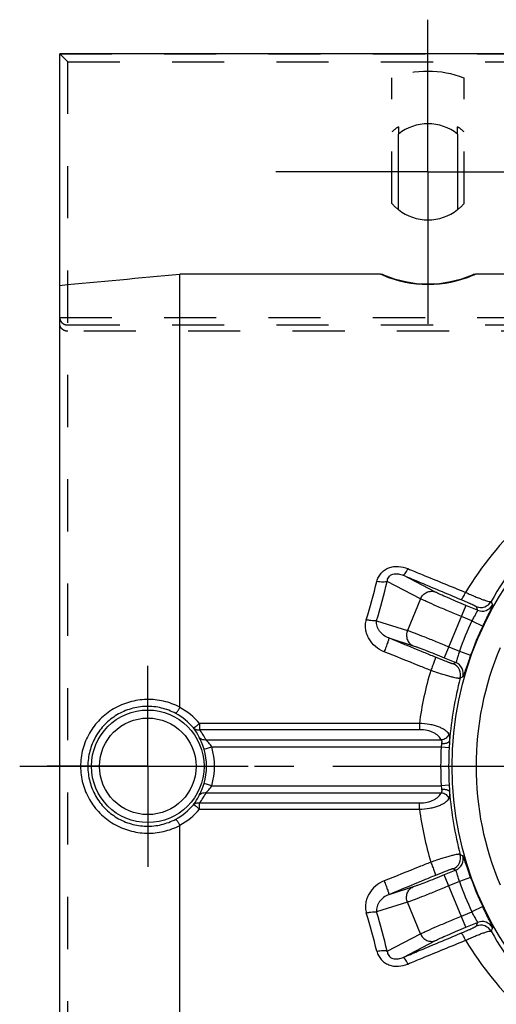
# Model space of a CAD drawing. Header units: millimetres. Extents: x 395 to 589, y 406 to 594.
# Tile 2 of 5: x 395 to 455, y 470 to 593. Entities that reach past the tile are written whole.
import ezdxf

# ---------------------------------------------------------------- set-up
doc = ezdxf.new("R2010")
doc.units = ezdxf.units.MM
doc.header["$LTSCALE"] = 65.185185
doc.linetypes.add('CENTER', pattern=[0.6, 0.375, -0.075, 0.075, -0.075])
doc.linetypes.add('HIDDEN', pattern=[0.2, 0.1, -0.1])
for name, color, linetype in [('ACHSEN_S', 7, 'CONTINUOUS'), ('FASEN', 7, 'CONTINUOUS'), ('FLAECHEN', 7, 'CONTINUOUS'), ('KOERPER', 7, 'CONTINUOUS'), ('KONST.EL_MIT_GEO', 7, 'CONTINUOUS')]:
    doc.layers.add(name, color=color, linetype=linetype)

msp = doc.modelspace()

# ---------------------------------------------------------------- linework, layer by layer
at = {"layer": 'ACHSEN_S', "color": 2, "linetype": 'CENTER'}
msp.add_line((395.04, 500), (588.55, 500), dxfattribs=at)
at = {"layer": 'FASEN', "color": 7, "linetype": 'Continuous'}
msp.add_circle((490.04, 500), 41, dxfattribs=at)
msp.add_arc((490.04, 500), 38, 157.0816, 202.9184, dxfattribs=at)
at = {"layer": 'FLAECHEN', "color": 7, "linetype": 'Continuous'}
msp.add_line((580.04, 589), (400.04, 589), dxfattribs=at)
at = {"layer": 'FLAECHEN', "color": 2, "linetype": 'CENTER'}
for q in [(411.04, 512.55), (398.49, 500), (411.04, 487.45), (423.59, 500)]:
    msp.add_line((411.04, 500), q, dxfattribs=at)
at = {"layer": 'KOERPER', "color": 8, "linetype": 'HIDDEN'}
for p, q in [((441.54, 570.28), (441.54, 585.97)), ((450.54, 570.28), (450.54, 585.97)), ((442.34, 579.87), (442.34, 578.97)), ((449.74, 578.97), (449.74, 579.87))]:
    msp.add_line(p, q, dxfattribs=at)
at = {"layer": 'KOERPER', "color": 7, "linetype": 'Continuous'}
for p, q in [((442.34, 569.53), (442.34, 578.97)), ((449.74, 578.97), (449.74, 569.53))]:
    msp.add_line(p, q, dxfattribs=at)
at = {"layer": 'KOERPER', "color": 8, "linetype": 'HIDDEN'}
for radius, start, end in [(6.73, 123.3633, 131.9786), (6.73, 48.0214, 56.6367), (6, 221.4096, 231.9269), (6, 308.0731, 318.5904)]:
    msp.add_arc((446.04, 574.25), radius, start, end, dxfattribs=at)
at = {"layer": 'KOERPER', "color": 7, "linetype": 'Continuous'}
for start, end in [(51.9269, 128.0731), (231.9269, 308.0731)]:
    msp.add_arc((446.04, 574.25), 6, start, end, dxfattribs=at)
at = {"layer": 'KONST.EL_MIT_GEO', "color": 2, "linetype": 'CENTER'}
for q in [(446.04, 593.25), (427.04, 574.25), (446.04, 555.25), (465.04, 574.25)]:
    msp.add_line((446.04, 574.25), q, dxfattribs=at)
at = {"layer": 'KONST.EL_MIT_GEO', "color": 7, "linetype": 'Continuous'}
for p, q in [((400.04, 411), (400.04, 589)), ((415.04, 507.39), (415.04, 561.48)), ((440.11, 561.48), (415.04, 561.48)), ((528.11, 561.48), (451.96, 561.48)), ((446.97, 521.77), (442.94, 523.87)), ((445.11, 520.92), (440.94, 523.09)), ((445.11, 520.92), (443.47, 516.98)), ((450.78, 520.09), (448.08, 513.55)), ((452.23, 519.49), (450.78, 520.09)), ((439.62, 518.19), (443.47, 516.98)), ((451.52, 518.16), (450.21, 518.7)), ((451.52, 518.16), (452.87, 517.52)), ((441.13, 516.03), (444.19, 515.06)), ((448.65, 514.94), (449.96, 514.4)), ((449.96, 514.4), (451.37, 513.89)), ((448.08, 513.55), (449.52, 512.96)), ((417.51, 505.36), (417.51, 504.57)), ((444.96, 505.36), (417.51, 505.36)), ((444.96, 504.57), (417.51, 504.57)), ((444.96, 505.36), (444.96, 504.57)), ((418.31, 503.29), (447.69, 503.29)), ((418.07, 502.13), (419.02, 502.42)), ((419.02, 502.42), (447.69, 502.42)), ((447.69, 502.42), (448.69, 502.37)), ((419.02, 497.58), (418.07, 497.87)), ((419.02, 497.58), (447.69, 497.58)), ((448.69, 497.63), (447.69, 497.58)), ((418.31, 496.71), (447.69, 496.71)), ((417.51, 494.64), (417.51, 495.43)), ((417.51, 495.43), (444.96, 495.43)), ((417.51, 494.64), (444.96, 494.64)), ((444.96, 494.64), (444.96, 495.43)), ((415.04, 438.52), (415.04, 492.61)), ((449.52, 487.04), (448.08, 486.45)), ((450.78, 479.91), (448.08, 486.45)), ((451.37, 486.11), (449.96, 485.6)), ((444.19, 484.94), (441.13, 483.97)), ((449.96, 485.6), (448.65, 485.06)), ((443.47, 483.02), (439.62, 481.81)), ((445.11, 479.08), (443.47, 483.02)), ((452.87, 482.48), (451.52, 481.84)), ((450.21, 481.3), (451.52, 481.84)), ((450.78, 479.91), (452.23, 480.51)), ((440.94, 476.91), (445.11, 479.08)), ((442.94, 476.13), (446.97, 478.23))]:
    msp.add_line(p, q, dxfattribs=at)
at = {"layer": 'KONST.EL_MIT_GEO', "color": 8, "linetype": 'HIDDEN'}
for p, q in [((400.04, 589), (580.04, 589)), ((401.04, 588), (400.04, 589)), ((401.04, 412), (401.04, 588)), ((401.04, 588), (579.04, 588)), ((400.04, 556.05), (580.04, 556.05)), ((401.04, 555.12), (579.04, 555.12)), ((579.04, 554.34), (401.04, 554.34))]:
    msp.add_line(p, q, dxfattribs=at)
at = {"layer": 'KONST.EL_MIT_GEO', "color": 7, "linetype": 'Continuous'}
for radius in [7.03, 6.03]:
    msp.add_circle((411.04, 500), radius, dxfattribs=at)
at = {"layer": 'KONST.EL_MIT_GEO', "color": 8, "linetype": 'HIDDEN'}
msp.add_arc((446.04, 574.25), 12.55, 68.9904, 111.0096, dxfattribs=at)
at = {"layer": 'KONST.EL_MIT_GEO', "color": 7, "linetype": 'Continuous'}
for centre, radius, start, end in [((446.05, 574.64), 14.43, 245.7167, 247.1541), ((446.04, 574.6), 14.4, 247.1409, 292.8591), ((446.04, 574.25), 14, 246.5792, 293.4208), ((446.03, 574.64), 14.44, 292.8461, 294.2831), ((488.16, 498.97), 43.8, 133.5625, 148.7052), ((490.73, 500.16), 42.08, 135.3777, 150.9585), ((301.97, 558.49), 142.16, 343.5833, 345.5826), ((297.42, 559.16), 147.99, 343.9292, 345.8903), ((452.64, 521.34), 1.5, 247.5715, 330.2237), ((568.55, 562.08), 121.89, 199.9022, 200.1273), ((574.48, 561.85), 129.39, 198.8974, 199.1128), ((452.8, 520.88), 1.5, 247.5713, 330.6547), ((490.04, 500), 42.59, 154.7583, 160.2417), ((490.04, 500), 41.09, 154.7583, 160.2417), ((505.92, 396.74), 129.17, 115.8872, 116.0473), ((448.62, 511.41), 1.5, 344.666, 67.4283), ((448.94, 511.57), 1.5, 344.3462, 67.4278), ((486.19, 499.97), 41.58, 163.2157, 172.5527), ((491.07, 500), 42.45, 164.9667, 175.6779), ((501.57, 400.77), 121.68, 114.8726, 115.0401), ((411.09, 499.9), 8.43, 40.3436, 62.1424), ((411.03, 500.02), 7.45, 39.8707, 62.0012), ((411.02, 500.5), 7.16, 26.2111, 36.8889), ((411.01, 499.63), 8.17, 26.6402, 37.2565), ((721.83, 486.59), 273.6, 176.519, 176.6944), ((411.04, 500), 7.34, 343.1189, 16.8811), ((411.04, 500), 8.34, 343.1194, 16.881), ((490.04, 500), 42.42, 176.726, 183.274), ((510.2, 495.2), 62.93, 173.0191, 173.4119), ((490.04, 500), 41.42, 176.726, 183.274), ((662.65, 509.9), 214.32, 183.2813, 183.5053), ((411.02, 499.5), 7.16, 323.1119, 333.7881), ((410.98, 500.39), 8.21, 322.7671, 333.3324), ((491.07, 500), 42.45, 184.3221, 195.0333), ((411.03, 499.98), 7.45, 297.9988, 320.1293), ((411.09, 500.1), 8.43, 297.8576, 319.6564), ((486.25, 500.05), 41.63, 187.4541, 196.7776), ((448.62, 488.59), 1.5, 292.5717, 15.334), ((448.94, 488.43), 1.5, 292.5722, 15.6538), ((501.57, 599.23), 121.68, 244.9599, 245.1274), ((505.92, 603.26), 129.17, 243.9527, 244.1128), ((490.04, 500), 41.09, 199.7583, 205.2417), ((490.04, 500), 42.59, 199.7583, 205.2417), ((301.97, 441.51), 142.16, 14.4174, 16.4167), ((297.42, 440.84), 147.99, 14.1097, 16.0708), ((574.48, 438.15), 129.39, 160.8872, 161.1026), ((452.64, 478.66), 1.5, 29.7763, 112.4284), ((452.8, 479.12), 1.5, 29.3462, 112.4278), ((568.55, 437.92), 121.89, 159.8726, 160.0978), ((490.73, 499.84), 42.08, 209.0415, 224.6223), ((488.16, 501.03), 43.8, 211.2948, 226.4374)]:
    msp.add_arc(centre, radius, start, end, dxfattribs=at)
for points in [[(400.04, 560.07), (405.04, 560.54), (410.04, 561.01), (415.04, 561.48)], [(415.04, 507.39), (415.04, 507.38), (415.04, 507.36), (415.03, 507.35)], [(415.03, 492.65), (415.04, 492.64), (415.04, 492.62), (415.04, 492.61)]]:
    msp.add_open_spline(points, degree=3, dxfattribs=at)
for points, knots in [([(440.11, 561.48), (440.14, 561.48), (440.27, 561.47), (440.39, 561.44), (440.47, 561.4)], [0, 0, 0, 0, 0.250581, 1, 1, 1, 1]), ([(451.6, 561.4), (451.69, 561.44), (451.81, 561.47), (451.93, 561.48), (451.96, 561.48)], [0, 0, 0, 0, 0.749419, 1, 1, 1, 1]), ([(439.66, 523.09), (439.7, 523.28), (439.84, 523.64), (440.16, 524.13), (440.61, 524.53), (441.14, 524.81), (441.73, 524.96), (442.54, 524.99), (443.14, 524.84), (443.51, 524.69)], [0, 0, 0, 0, 0.120538, 0.242205, 0.365699, 0.491245, 0.618381, 0.746222, 1, 1, 1, 1]), ([(440.94, 523.09), (440.95, 523.18), (440.99, 523.37), (441.13, 523.65), (441.36, 523.88), (441.66, 524.02), (442, 524.07), (442.44, 524.05), (442.75, 523.95), (442.94, 523.87)], [0, 0, 0, 0, 0.111678, 0.228884, 0.354873, 0.488539, 0.623007, 0.753443, 1, 1, 1, 1]), ([(442.94, 523.87), (442.95, 523.86), (442.99, 523.88), (443.04, 523.92), (443.1, 523.99), (443.21, 524.13), (443.35, 524.37), (443.46, 524.57), (443.51, 524.69)], [0, 0, 0, 0, 0.040837, 0.10479, 0.195604, 0.312983, 0.619232, 1, 1, 1, 1]), ([(442.94, 523.87), (443.54, 523.61), (445.95, 522.6), (448.36, 521.59), (450.16, 520.83)], [0, 0, 0, 0, 0.249708, 1, 1, 1, 1]), ([(443.51, 524.69), (444.11, 524.44), (446.52, 523.45), (448.93, 522.46), (450.74, 521.72)], [0, 0, 0, 0, 0.249718, 1, 1, 1, 1]), ([(440.94, 523.09), (440.87, 523.05), (440.69, 523.01), (440.39, 523), (440.03, 523.02), (439.79, 523.06), (439.66, 523.09)], [0, 0, 0, 0, 0.183748, 0.419797, 0.697304, 1, 1, 1, 1]), ([(445.11, 520.92), (445.18, 521.1), (445.4, 521.43), (445.87, 521.77), (446.43, 521.9), (446.8, 521.84), (446.97, 521.77)], [0, 0, 0, 0, 0.258064, 0.512075, 0.759051, 1, 1, 1, 1]), ([(450.78, 520.09), (450.38, 520.26), (449.61, 520.58), (448.54, 521.04), (447.76, 521.39), (447.26, 521.63), (447.05, 521.73), (446.97, 521.77)], [0, 0, 0, 0, 0.315254, 0.602957, 0.838008, 0.929174, 1, 1, 1, 1]), ([(450.16, 520.83), (450.17, 520.83), (450.21, 520.85), (450.26, 520.89), (450.32, 520.97), (450.42, 521.12), (450.57, 521.38), (450.68, 521.6), (450.74, 521.72)], [0, 0, 0, 0, 0.037102, 0.099572, 0.190325, 0.30853, 0.617531, 1, 1, 1, 1]), ([(450.74, 521.72), (450.94, 521.63), (451.34, 521.45), (451.92, 521.21), (452.44, 520.99), (452.91, 520.82), (453.3, 520.69), (453.57, 520.62), (453.74, 520.58), (453.83, 520.57), (453.9, 520.57), (453.93, 520.58), (453.94, 520.59)], [0, 0, 0, 0, 0.196239, 0.381326, 0.549576, 0.695985, 0.816452, 0.907943, 0.94223, 0.968768, 0.987742, 1, 1, 1, 1]), ([(450.21, 518.7), (449.67, 518.93), (448.64, 519.36), (447.21, 519.97), (446.17, 520.43), (445.5, 520.74), (445.23, 520.86), (445.11, 520.92)], [0, 0, 0, 0, 0.315289, 0.603024, 0.838083, 0.929228, 1, 1, 1, 1]), ([(450.16, 520.83), (450.29, 520.78), (450.55, 520.67), (450.91, 520.51), (451.24, 520.37), (451.48, 520.26), (451.65, 520.18), (451.76, 520.13), (451.85, 520.08), (451.92, 520.04), (451.98, 520.01), (452.03, 519.99), (452.05, 519.97), (452.07, 519.95), (452.07, 519.95)], [0, 0, 0, 0, 0.20232, 0.392514, 0.564103, 0.711642, 0.775057, 0.831033, 0.879277, 0.919578, 0.951798, 0.975875, 0.991843, 1, 1, 1, 1]), ([(452.23, 519.49), (452.23, 519.49), (452.23, 519.47), (452.22, 519.45), (452.21, 519.41), (452.18, 519.36), (452.15, 519.3), (452.1, 519.21), (452.02, 519.06), (451.91, 518.87), (451.78, 518.65), (451.65, 518.41), (451.56, 518.25), (451.52, 518.16)], [0, 0, 0, 0, 0.009266, 0.026504, 0.05252, 0.087295, 0.130557, 0.181895, 0.306692, 0.456814, 0.626606, 0.80987, 1, 1, 1, 1]), ([(454.11, 520.14), (454.11, 520.14), (454.11, 520.13), (454.11, 520.12), (454.1, 520.1), (454.09, 520.06), (454.06, 520), (454.02, 519.91), (453.97, 519.8), (453.91, 519.66), (453.84, 519.51), (453.72, 519.28), (453.56, 518.94), (453.34, 518.5), (453.11, 518.02), (452.95, 517.69), (452.87, 517.52)], [0, 0, 0, 0, 0.003088, 0.008187, 0.015421, 0.024819, 0.050107, 0.08395, 0.126129, 0.176345, 0.234222, 0.299303, 0.448879, 0.6199, 0.806034, 1, 1, 1, 1]), ([(440.56, 514.31), (440.17, 514.47), (439.44, 514.92), (438.75, 515.73), (438.4, 516.49), (438.24, 517.09), (438.21, 517.71), (438.28, 518.11), (438.34, 518.31)], [0, 0, 0, 0, 0.253477, 0.504443, 0.629236, 0.75329, 0.876766, 1, 1, 1, 1]), ([(439.62, 518.19), (439.59, 518.18), (439.51, 518.17), (439.34, 518.16), (439.07, 518.17), (438.72, 518.22), (438.47, 518.28), (438.34, 518.31)], [0, 0, 0, 0, 0.080405, 0.176468, 0.411477, 0.692138, 1, 1, 1, 1]), ([(441.13, 516.03), (440.91, 516.11), (440.48, 516.35), (440.06, 516.78), (439.8, 517.18), (439.67, 517.5), (439.59, 517.84), (439.6, 518.08), (439.62, 518.19)], [0, 0, 0, 0, 0.257301, 0.507229, 0.630429, 0.752876, 0.875497, 1, 1, 1, 1]), ([(443.47, 516.98), (443.4, 516.8), (443.32, 516.41), (443.42, 515.84), (443.71, 515.35), (444.02, 515.13), (444.19, 515.06)], [0, 0, 0, 0, 0.258064, 0.512075, 0.759051, 1, 1, 1, 1]), ([(443.47, 516.98), (443.6, 516.93), (443.88, 516.83), (444.57, 516.58), (445.63, 516.16), (447.08, 515.59), (448.11, 515.16), (448.65, 514.94)], [0, 0, 0, 0, 0.070772, 0.161917, 0.396976, 0.684711, 1, 1, 1, 1]), ([(441.13, 516.03), (441.14, 516.02), (441.14, 516), (441.14, 515.97), (441.13, 515.92), (441.12, 515.85), (441.1, 515.77), (441.06, 515.64), (441, 515.45), (440.91, 515.19), (440.8, 514.91), (440.68, 514.61), (440.6, 514.41), (440.56, 514.31)], [0, 0, 0, 0, 0.010987, 0.030132, 0.058164, 0.095027, 0.140402, 0.193813, 0.322269, 0.474541, 0.643573, 0.821492, 1, 1, 1, 1]), ([(446.96, 513.63), (446.47, 513.83), (444.53, 514.63), (442.59, 515.43), (441.13, 516.03)], [0, 0, 0, 0, 0.250101, 1, 1, 1, 1]), ([(446.39, 511.97), (445.9, 512.17), (443.96, 512.95), (442.01, 513.73), (440.56, 514.31)], [0, 0, 0, 0, 0.250097, 1, 1, 1, 1]), ([(444.19, 515.06), (444.28, 515.03), (444.49, 514.96), (445.01, 514.77), (445.81, 514.47), (446.9, 514.04), (447.67, 513.72), (448.08, 513.55)], [0, 0, 0, 0, 0.070826, 0.161992, 0.397043, 0.684746, 1, 1, 1, 1]), ([(449.96, 514.4), (449.93, 514.31), (449.88, 514.13), (449.8, 513.86), (449.73, 513.62), (449.67, 513.4), (449.63, 513.24), (449.6, 513.14), (449.58, 513.08), (449.56, 513.03), (449.55, 512.99), (449.54, 512.97), (449.52, 512.96), (449.52, 512.96)], [0, 0, 0, 0, 0.19013, 0.373394, 0.543185, 0.693308, 0.818105, 0.869443, 0.912705, 0.94748, 0.973496, 0.990734, 1, 1, 1, 1]), ([(446.96, 513.63), (446.96, 513.63), (446.97, 513.61), (446.96, 513.57), (446.95, 513.53), (446.94, 513.46), (446.92, 513.39), (446.88, 513.26), (446.82, 513.08), (446.73, 512.83), (446.62, 512.55), (446.51, 512.27), (446.43, 512.07), (446.39, 511.97)], [0, 0, 0, 0, 0.010195, 0.028826, 0.056422, 0.092871, 0.137842, 0.190868, 0.318688, 0.470681, 0.640044, 0.819169, 1, 1, 1, 1]), ([(449.2, 512.8), (449.19, 512.8), (449.19, 512.8), (449.17, 512.8), (449.13, 512.81), (449.07, 512.82), (448.99, 512.85), (448.9, 512.88), (448.78, 512.92), (448.65, 512.96), (448.45, 513.04), (448.16, 513.15), (447.79, 513.29), (447.38, 513.46), (447.1, 513.57), (446.96, 513.63)], [0, 0, 0, 0, 0.003173, 0.008412, 0.025443, 0.051231, 0.085585, 0.128212, 0.178746, 0.236759, 0.30177, 0.450597, 0.620385, 0.805578, 1, 1, 1, 1]), ([(451.37, 513.89), (451.3, 513.71), (451.18, 513.37), (451.01, 512.86), (450.85, 512.4), (450.73, 512.05), (450.64, 511.8), (450.59, 511.64), (450.54, 511.51), (450.5, 511.39), (450.46, 511.3), (450.43, 511.24), (450.42, 511.2), (450.41, 511.18), (450.4, 511.17), (450.39, 511.17), (450.39, 511.16)], [0, 0, 0, 0, 0.193965, 0.3801, 0.551121, 0.700697, 0.765778, 0.823655, 0.873871, 0.91605, 0.949893, 0.975181, 0.984579, 0.991813, 0.996912, 1, 1, 1, 1]), ([(450.07, 511.01), (450.06, 511), (450.02, 510.99), (449.95, 510.98), (449.85, 510.99), (449.65, 511.01), (449.34, 511.07), (448.89, 511.18), (448.34, 511.33), (447.73, 511.52), (447.07, 511.73), (446.62, 511.89), (446.39, 511.97)], [0, 0, 0, 0, 0.011189, 0.029525, 0.055975, 0.090652, 0.183892, 0.306593, 0.454793, 0.623606, 0.807406, 1, 1, 1, 1]), ([(415.04, 507.39), (414.4, 507.72), (413.04, 508.22), (410.88, 508.44), (408.73, 508.11), (406.72, 507.26), (405, 505.92), (403.67, 504.18), (402.83, 502.17), (402.64, 500.72), (402.64, 500)], [0, 0, 0, 0, 0.124314, 0.248943, 0.373904, 0.499075, 0.624314, 0.749548, 0.874773, 1, 1, 1, 1]), ([(414.53, 506.6), (413.97, 506.9), (412.76, 507.36), (410.84, 507.56), (408.93, 507.27), (407.14, 506.49), (405.62, 505.29), (404.45, 503.73), (403.72, 501.93), (403.55, 500.64), (403.55, 500)], [0, 0, 0, 0, 0.124099, 0.248603, 0.373541, 0.498757, 0.624066, 0.749377, 0.874684, 1, 1, 1, 1]), ([(414.53, 506.6), (414.53, 506.6), (414.54, 506.6), (414.56, 506.62), (414.6, 506.66), (414.65, 506.72), (414.71, 506.81), (414.78, 506.93), (414.86, 507.06), (414.94, 507.2), (415, 507.3), (415.03, 507.35)], [0, 0, 0, 0, 0.011915, 0.030756, 0.092158, 0.185077, 0.307105, 0.454562, 0.622839, 0.806603, 1, 1, 1, 1]), ([(417.51, 505.36), (417.47, 505.32), (417.37, 505.24), (417.24, 505.13), (417.11, 505.03), (417, 504.95), (416.91, 504.88), (416.84, 504.84), (416.8, 504.81), (416.78, 504.8), (416.76, 504.8), (416.75, 504.79), (416.75, 504.79)], [0, 0, 0, 0, 0.192393, 0.376341, 0.545575, 0.694328, 0.817555, 0.911141, 0.945848, 0.972163, 0.990046, 1, 1, 1, 1]), ([(416.75, 504.79), (416.79, 504.75), (416.89, 504.66), (417.08, 504.58), (417.29, 504.54), (417.44, 504.56), (417.51, 504.57)], [0, 0, 0, 0, 0.234761, 0.477517, 0.732275, 1, 1, 1, 1]), ([(448.64, 504.04), (448.59, 504.13), (448.44, 504.31), (448.16, 504.54), (447.79, 504.75), (447.34, 504.94), (446.82, 505.11), (446.02, 505.28), (445.39, 505.34), (444.96, 505.36)], [0, 0, 0, 0, 0.077067, 0.167485, 0.273122, 0.394452, 0.530623, 0.679432, 1, 1, 1, 1]), ([(447.69, 503.29), (447.66, 503.37), (447.56, 503.55), (447.36, 503.78), (447.1, 504), (446.64, 504.27), (445.92, 504.51), (445.3, 504.57), (444.96, 504.57)], [0, 0, 0, 0, 0.087686, 0.183722, 0.29058, 0.410003, 0.686919, 1, 1, 1, 1]), ([(418.31, 503.29), (418.23, 503.28), (418.05, 503.28), (417.8, 503.34), (417.59, 503.47), (417.49, 503.59), (417.45, 503.66)], [0, 0, 0, 0, 0.266617, 0.521638, 0.764907, 1, 1, 1, 1]), ([(418.07, 502.13), (417.97, 502.44), (417.82, 502.86), (417.59, 503.36), (417.49, 503.57), (417.45, 503.66)], [0, 0, 0, 0, 0.579885, 0.817208, 1, 1, 1, 1]), ([(419.02, 502.42), (418.92, 502.6), (418.74, 502.84), (418.49, 503.11), (418.37, 503.23), (418.31, 503.29)], [0, 0, 0, 0, 0.54743, 0.793021, 1, 1, 1, 1]), ([(448.64, 504.04), (448.62, 503.95), (448.52, 503.75), (448.3, 503.52), (448.02, 503.35), (447.8, 503.3), (447.69, 503.29)], [0, 0, 0, 0, 0.237184, 0.486475, 0.743203, 1, 1, 1, 1]), ([(447.69, 503.29), (447.71, 503.26), (447.74, 503.2), (447.76, 503.1), (447.75, 502.98), (447.74, 502.9), (447.74, 502.85)], [0, 0, 0, 0, 0.20697, 0.439308, 0.70491, 1, 1, 1, 1]), ([(447.74, 502.85), (447.86, 502.84), (448.04, 502.85), (448.27, 502.89), (448.42, 502.93), (448.54, 502.98), (448.64, 503.04), (448.71, 503.12), (448.73, 503.17), (448.73, 503.2)], [0, 0, 0, 0, 0.327281, 0.478439, 0.615842, 0.736631, 0.839496, 0.925605, 1, 1, 1, 1]), ([(448.64, 504.04), (448.7, 503.94), (448.74, 503.74), (448.75, 503.46), (448.74, 503.29), (448.73, 503.2)], [0, 0, 0, 0, 0.411047, 0.681675, 1, 1, 1, 1]), ([(402.64, 500), (402.64, 499.28), (402.83, 497.83), (403.67, 495.82), (405, 494.08), (406.72, 492.74), (408.73, 491.89), (410.88, 491.56), (413.04, 491.78), (414.4, 492.28), (415.04, 492.61)], [0, 0, 0, 0, 0.125227, 0.250452, 0.375686, 0.500925, 0.626096, 0.751057, 0.875686, 1, 1, 1, 1]), ([(403.55, 500), (403.55, 499.36), (403.72, 498.07), (404.45, 496.27), (405.62, 494.71), (407.14, 493.51), (408.93, 492.73), (410.84, 492.44), (412.76, 492.64), (413.97, 493.1), (414.53, 493.4)], [0, 0, 0, 0, 0.125316, 0.250623, 0.375934, 0.501243, 0.626459, 0.751397, 0.875901, 1, 1, 1, 1]), ([(417.45, 496.34), (417.49, 496.43), (417.59, 496.64), (417.82, 497.14), (417.97, 497.56), (418.07, 497.87)], [0, 0, 0, 0, 0.182792, 0.420115, 1, 1, 1, 1]), ([(418.31, 496.71), (418.37, 496.77), (418.49, 496.89), (418.74, 497.16), (418.92, 497.4), (419.02, 497.58)], [0, 0, 0, 0, 0.206979, 0.452569, 1, 1, 1, 1]), ([(447.69, 497.58), (447.69, 497.54), (447.71, 497.4), (447.73, 497.25), (447.74, 497.15)], [0, 0, 0, 0, 0.257723, 1, 1, 1, 1]), ([(447.74, 497.15), (447.74, 497.1), (447.75, 497.02), (447.76, 496.9), (447.74, 496.8), (447.71, 496.74), (447.69, 496.71)], [0, 0, 0, 0, 0.295102, 0.560708, 0.793042, 1, 1, 1, 1]), ([(447.74, 497.15), (447.86, 497.16), (448.04, 497.15), (448.27, 497.11), (448.42, 497.07), (448.54, 497.02), (448.64, 496.96), (448.71, 496.88), (448.73, 496.83), (448.73, 496.8)], [0, 0, 0, 0, 0.327282, 0.478439, 0.615842, 0.736631, 0.839497, 0.925605, 1, 1, 1, 1]), ([(417.45, 496.34), (417.49, 496.41), (417.59, 496.53), (417.8, 496.66), (418.05, 496.72), (418.23, 496.72), (418.31, 496.71)], [0, 0, 0, 0, 0.235093, 0.478362, 0.733383, 1, 1, 1, 1]), ([(444.96, 494.64), (445.39, 494.66), (446.02, 494.72), (446.82, 494.89), (447.34, 495.06), (447.79, 495.25), (448.16, 495.46), (448.44, 495.69), (448.59, 495.87), (448.64, 495.96)], [0, 0, 0, 0, 0.320563, 0.469372, 0.605544, 0.726875, 0.832513, 0.922932, 1, 1, 1, 1]), ([(444.96, 495.43), (445.3, 495.43), (445.92, 495.49), (446.64, 495.73), (447.1, 496), (447.36, 496.22), (447.56, 496.45), (447.66, 496.63), (447.69, 496.71)], [0, 0, 0, 0, 0.31308, 0.589998, 0.709421, 0.816279, 0.912315, 1, 1, 1, 1]), ([(447.69, 496.71), (447.8, 496.7), (448.02, 496.65), (448.3, 496.48), (448.52, 496.25), (448.62, 496.05), (448.64, 495.96)], [0, 0, 0, 0, 0.256797, 0.513525, 0.762816, 1, 1, 1, 1]), ([(448.73, 496.8), (448.74, 496.71), (448.75, 496.54), (448.74, 496.26), (448.7, 496.06), (448.64, 495.96)], [0, 0, 0, 0, 0.318326, 0.588955, 1, 1, 1, 1]), ([(416.75, 495.21), (416.79, 495.25), (416.89, 495.34), (417.08, 495.42), (417.29, 495.46), (417.44, 495.44), (417.51, 495.43)], [0, 0, 0, 0, 0.23476, 0.477517, 0.732275, 1, 1, 1, 1]), ([(416.75, 495.21), (416.75, 495.21), (416.76, 495.2), (416.78, 495.2), (416.8, 495.19), (416.84, 495.16), (416.91, 495.12), (417, 495.05), (417.11, 494.97), (417.24, 494.87), (417.37, 494.76), (417.47, 494.68), (417.51, 494.64)], [0, 0, 0, 0, 0.009954, 0.027837, 0.054152, 0.088859, 0.182445, 0.305672, 0.454425, 0.623658, 0.807607, 1, 1, 1, 1]), ([(415.03, 492.65), (415, 492.7), (414.94, 492.8), (414.86, 492.94), (414.78, 493.07), (414.71, 493.19), (414.65, 493.28), (414.6, 493.34), (414.56, 493.38), (414.54, 493.4), (414.53, 493.4), (414.53, 493.4)], [0, 0, 0, 0, 0.193397, 0.377161, 0.545438, 0.692895, 0.814923, 0.907842, 0.969244, 0.988084, 1, 1, 1, 1]), ([(450.07, 488.99), (450.06, 489), (450.02, 489.01), (449.95, 489.02), (449.85, 489.01), (449.65, 488.99), (449.34, 488.93), (448.89, 488.82), (448.34, 488.67), (447.73, 488.48), (447.07, 488.27), (446.62, 488.11), (446.39, 488.03)], [0, 0, 0, 0, 0.011189, 0.029525, 0.055975, 0.090652, 0.183892, 0.306593, 0.454793, 0.623606, 0.807406, 1, 1, 1, 1]), ([(451.37, 486.11), (451.3, 486.29), (451.18, 486.63), (451.01, 487.14), (450.85, 487.6), (450.73, 487.95), (450.64, 488.2), (450.59, 488.36), (450.54, 488.49), (450.5, 488.61), (450.46, 488.7), (450.43, 488.76), (450.42, 488.8), (450.41, 488.82), (450.4, 488.83), (450.39, 488.83), (450.39, 488.84)], [0, 0, 0, 0, 0.193965, 0.3801, 0.551121, 0.700697, 0.765778, 0.823654, 0.873871, 0.91605, 0.949892, 0.975181, 0.984579, 0.991813, 0.996912, 1, 1, 1, 1]), ([(446.39, 488.03), (445.9, 487.83), (443.96, 487.05), (442.01, 486.27), (440.56, 485.69)], [0, 0, 0, 0, 0.250097, 1, 1, 1, 1]), ([(446.39, 488.03), (446.43, 487.93), (446.51, 487.73), (446.62, 487.45), (446.73, 487.17), (446.82, 486.92), (446.88, 486.74), (446.92, 486.61), (446.94, 486.54), (446.95, 486.47), (446.96, 486.43), (446.97, 486.39), (446.96, 486.37), (446.96, 486.37)], [0, 0, 0, 0, 0.180831, 0.359956, 0.529319, 0.681312, 0.809132, 0.862158, 0.907129, 0.943578, 0.971174, 0.989805, 1, 1, 1, 1]), ([(449.2, 487.2), (449.19, 487.2), (449.19, 487.2), (449.17, 487.2), (449.13, 487.19), (449.07, 487.18), (448.99, 487.15), (448.9, 487.12), (448.78, 487.08), (448.65, 487.04), (448.45, 486.96), (448.16, 486.85), (447.79, 486.71), (447.38, 486.54), (447.1, 486.43), (446.96, 486.37)], [0, 0, 0, 0, 0.003173, 0.008412, 0.025443, 0.051231, 0.085585, 0.128212, 0.178746, 0.236759, 0.30177, 0.450597, 0.620385, 0.805578, 1, 1, 1, 1]), ([(449.96, 485.6), (449.93, 485.69), (449.88, 485.87), (449.8, 486.14), (449.73, 486.38), (449.67, 486.6), (449.63, 486.76), (449.6, 486.86), (449.58, 486.92), (449.56, 486.97), (449.55, 487.01), (449.54, 487.03), (449.52, 487.04), (449.52, 487.04)], [0, 0, 0, 0, 0.19013, 0.373393, 0.543185, 0.693307, 0.818104, 0.869443, 0.912704, 0.947479, 0.973496, 0.990733, 1, 1, 1, 1]), ([(446.96, 486.37), (446.47, 486.17), (444.53, 485.37), (442.59, 484.57), (441.13, 483.97)], [0, 0, 0, 0, 0.250101, 1, 1, 1, 1]), ([(448.08, 486.45), (447.67, 486.28), (446.9, 485.96), (445.81, 485.53), (445.01, 485.23), (444.49, 485.04), (444.28, 484.97), (444.19, 484.94)], [0, 0, 0, 0, 0.315254, 0.602957, 0.838008, 0.929174, 1, 1, 1, 1]), ([(440.56, 485.69), (440.17, 485.53), (439.44, 485.08), (438.75, 484.27), (438.4, 483.51), (438.24, 482.91), (438.21, 482.29), (438.28, 481.89), (438.34, 481.69)], [0, 0, 0, 0, 0.253477, 0.504443, 0.629236, 0.75329, 0.876766, 1, 1, 1, 1]), ([(440.56, 485.69), (440.6, 485.59), (440.68, 485.39), (440.8, 485.09), (440.91, 484.81), (441, 484.55), (441.06, 484.36), (441.1, 484.23), (441.12, 484.15), (441.13, 484.08), (441.14, 484.03), (441.14, 484), (441.14, 483.98), (441.13, 483.97)], [0, 0, 0, 0, 0.178508, 0.356427, 0.525459, 0.677731, 0.806187, 0.859598, 0.904973, 0.941836, 0.969868, 0.989013, 1, 1, 1, 1]), ([(443.47, 483.02), (443.4, 483.2), (443.32, 483.59), (443.42, 484.16), (443.71, 484.65), (444.02, 484.87), (444.19, 484.94)], [0, 0, 0, 0, 0.258064, 0.512075, 0.759051, 1, 1, 1, 1]), ([(448.65, 485.06), (448.11, 484.84), (447.08, 484.41), (445.63, 483.84), (444.57, 483.42), (443.88, 483.17), (443.6, 483.07), (443.47, 483.02)], [0, 0, 0, 0, 0.315289, 0.603024, 0.838083, 0.929228, 1, 1, 1, 1]), ([(441.13, 483.97), (440.91, 483.89), (440.48, 483.65), (440.06, 483.22), (439.8, 482.82), (439.67, 482.5), (439.59, 482.16), (439.6, 481.92), (439.62, 481.81)], [0, 0, 0, 0, 0.257301, 0.507229, 0.630429, 0.752876, 0.875497, 1, 1, 1, 1]), ([(454.11, 479.86), (454.11, 479.86), (454.11, 479.87), (454.11, 479.88), (454.1, 479.9), (454.09, 479.94), (454.06, 480), (454.02, 480.09), (453.97, 480.2), (453.91, 480.34), (453.84, 480.49), (453.72, 480.72), (453.56, 481.06), (453.34, 481.5), (453.11, 481.98), (452.95, 482.31), (452.87, 482.48)], [0, 0, 0, 0, 0.003088, 0.008187, 0.015421, 0.024819, 0.050107, 0.08395, 0.126129, 0.176345, 0.234222, 0.299303, 0.448879, 0.6199, 0.806034, 1, 1, 1, 1]), ([(438.34, 481.69), (438.47, 481.72), (438.72, 481.78), (439.07, 481.83), (439.34, 481.84), (439.51, 481.83), (439.59, 481.82), (439.62, 481.81)], [0, 0, 0, 0, 0.307862, 0.588523, 0.823532, 0.919595, 1, 1, 1, 1]), ([(445.11, 479.08), (445.23, 479.14), (445.5, 479.26), (446.17, 479.57), (447.21, 480.03), (448.64, 480.64), (449.67, 481.07), (450.21, 481.3)], [0, 0, 0, 0, 0.070772, 0.161917, 0.396976, 0.684711, 1, 1, 1, 1]), ([(452.23, 480.51), (452.23, 480.51), (452.23, 480.53), (452.22, 480.55), (452.21, 480.59), (452.18, 480.64), (452.15, 480.7), (452.1, 480.79), (452.02, 480.94), (451.91, 481.13), (451.78, 481.35), (451.65, 481.59), (451.56, 481.75), (451.52, 481.84)], [0, 0, 0, 0, 0.009267, 0.026504, 0.052521, 0.087296, 0.130557, 0.181896, 0.306693, 0.456815, 0.626606, 0.80987, 1, 1, 1, 1]), ([(446.97, 478.23), (447.05, 478.27), (447.26, 478.37), (447.76, 478.61), (448.54, 478.96), (449.61, 479.42), (450.38, 479.74), (450.78, 479.91)], [0, 0, 0, 0, 0.070826, 0.161992, 0.397043, 0.684746, 1, 1, 1, 1]), ([(450.16, 479.17), (450.29, 479.22), (450.55, 479.33), (450.91, 479.49), (451.24, 479.63), (451.48, 479.74), (451.65, 479.82), (451.76, 479.87), (451.85, 479.92), (451.92, 479.96), (451.98, 479.99), (452.03, 480.01), (452.05, 480.03), (452.07, 480.05), (452.07, 480.05)], [0, 0, 0, 0, 0.20232, 0.392514, 0.564103, 0.711642, 0.775057, 0.831033, 0.879278, 0.919578, 0.951798, 0.975875, 0.991843, 1, 1, 1, 1]), ([(442.94, 476.13), (443.54, 476.39), (445.95, 477.4), (448.36, 478.41), (450.16, 479.17)], [0, 0, 0, 0, 0.249708, 1, 1, 1, 1]), ([(445.11, 479.08), (445.18, 478.9), (445.4, 478.57), (445.87, 478.23), (446.43, 478.1), (446.8, 478.16), (446.97, 478.23)], [0, 0, 0, 0, 0.258064, 0.512075, 0.759051, 1, 1, 1, 1]), ([(450.74, 478.28), (450.68, 478.4), (450.57, 478.62), (450.42, 478.88), (450.32, 479.03), (450.26, 479.11), (450.21, 479.15), (450.17, 479.17), (450.16, 479.17)], [0, 0, 0, 0, 0.38247, 0.69147, 0.809675, 0.900428, 0.962898, 1, 1, 1, 1]), ([(450.74, 478.28), (450.94, 478.37), (451.34, 478.55), (451.92, 478.79), (452.44, 479.01), (452.91, 479.18), (453.3, 479.31), (453.57, 479.38), (453.74, 479.42), (453.83, 479.43), (453.9, 479.43), (453.93, 479.42), (453.94, 479.41)], [0, 0, 0, 0, 0.196239, 0.381326, 0.549576, 0.695985, 0.816452, 0.907943, 0.94223, 0.968767, 0.987741, 1, 1, 1, 1]), ([(443.51, 475.31), (444.11, 475.56), (446.52, 476.55), (448.93, 477.54), (450.74, 478.28)], [0, 0, 0, 0, 0.249718, 1, 1, 1, 1]), ([(439.66, 476.91), (439.79, 476.94), (440.03, 476.98), (440.39, 477), (440.69, 476.99), (440.87, 476.95), (440.94, 476.91)], [0, 0, 0, 0, 0.302696, 0.580203, 0.816252, 1, 1, 1, 1]), ([(439.66, 476.91), (439.7, 476.72), (439.84, 476.36), (440.16, 475.87), (440.61, 475.47), (441.14, 475.19), (441.73, 475.04), (442.54, 475.01), (443.14, 475.16), (443.51, 475.31)], [0, 0, 0, 0, 0.120538, 0.242205, 0.365699, 0.491245, 0.618381, 0.746221, 1, 1, 1, 1]), ([(440.94, 476.91), (440.95, 476.82), (440.99, 476.63), (441.13, 476.35), (441.36, 476.12), (441.66, 475.98), (442, 475.93), (442.44, 475.95), (442.75, 476.05), (442.94, 476.13)], [0, 0, 0, 0, 0.111678, 0.228884, 0.354873, 0.488539, 0.623007, 0.753443, 1, 1, 1, 1]), ([(443.51, 475.31), (443.46, 475.43), (443.35, 475.63), (443.21, 475.87), (443.1, 476.01), (443.04, 476.08), (442.99, 476.12), (442.95, 476.14), (442.94, 476.13)], [0, 0, 0, 0, 0.380768, 0.687017, 0.804396, 0.89521, 0.959163, 1, 1, 1, 1])]:
    msp.add_open_spline(points, degree=3, knots=knots, dxfattribs=at)
at = {"layer": 'KONST.EL_MIT_GEO', "color": 8, "linetype": 'HIDDEN'}
for points, knots in [([(400.04, 556.05), (400.04, 555.99), (400.05, 555.86), (400.11, 555.69), (400.2, 555.53), (400.37, 555.34), (400.65, 555.17), (400.91, 555.12), (401.04, 555.12)], [0, 0, 0, 0, 0.120339, 0.24145, 0.363977, 0.488328, 0.741546, 1, 1, 1, 1]), ([(401.04, 554.34), (400.91, 554.34), (400.65, 554.39), (400.31, 554.6), (400.09, 554.93), (400.04, 555.18), (400.04, 555.31)], [0, 0, 0, 0, 0.254403, 0.506234, 0.754417, 1, 1, 1, 1])]:
    msp.add_open_spline(points, degree=3, knots=knots, dxfattribs=at)

doc.saveas('drawing.dxf')
